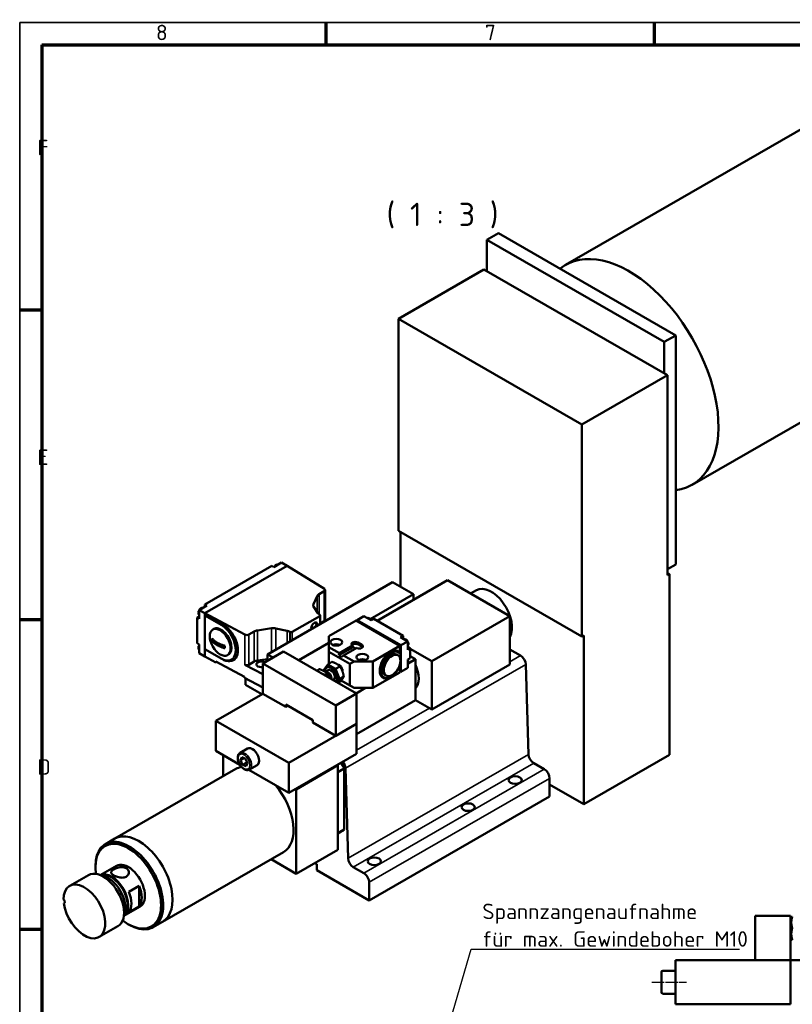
# Model space of a CAD drawing. Header units: millimetres. Extents: x 12 to 1472, y 12 to 1039.
# Tile 2 of 5: x 12 to 449, y 483 to 1039. Entities that reach past the tile are written whole.
import ezdxf

# ---------------------------------------------------------------- set-up
doc = ezdxf.new("R2010")
doc.units = ezdxf.units.MM
doc.header["$LTSCALE"] = 2.5
doc.linetypes.add('CHAIN', pattern=[0.3543, 0.2362, -0.0295, 0.0591, -0.0295])
doc.layers.get('0').update_dxf_attribs({"lineweight": 25})
for name, color, linetype, lineweight in [('Bemaßung (ISO)', 7, 'Continuous', 25), ('Mittellinie (ISO)', 7, 'Continuous', 25), ('Rahmen (ISO)', 7, 'Continuous', 70), ('Sichtbar (ISO)', 7, 'Continuous', 50), ('Sichtbar schmal (ISO)', 7, 'Continuous', 35), ('Symbol (ISO)', 7, 'Continuous', 25)]:
    doc.layers.add(name, color=color, linetype=linetype, lineweight=lineweight)
doc.styles.add('Bezeichnungstext (DIN)', font='isocpeur.ttf')
doc.styles.add('Notiztext (DIN)', font='isocpeur.ttf')
doc.dimstyles.new('Standard (DIN)', dxfattribs={"dimscale": 2.5, "dimtxt": 3.5, "dimasz": 2.5, "dimexe": 3.175, "dimexo": 0.8, "dimgap": 0.8, "dimtad": 1, "dimdec": 3, "dimrnd": 1e-08, "dimtxsty": 'Notiztext (DIN)', "dimcen": 0.09, "dimdle": 10, "dimclrd": 256, "dimclre": 256, "dimclrt": 256, "dimazin": 2, "dimtfac": 0.571429, "dimtdec": 3, "dimtmove": 0, "dimatfit": 3, "dimfxl": 1, "dimtolj": 1, "dimlwd": -1, "dimlwe": -1, "dimarcsym": 0})
doc.dimstyles.new('Standard - Methode 2a (DIN)$7', dxfattribs={"dimscale": 2.5, "dimtxt": 3.5, "dimasz": 2.5, "dimexe": 3.175, "dimexo": 0.8, "dimgap": 0.8, "dimtad": 1, "dimtih": 1, "dimtoh": 1, "dimrnd": 1e-08, "dimtxsty": 'Notiztext (DIN)', "dimcen": 0.09, "dimdle": 10, "dimclrd": 256, "dimclre": 256, "dimclrt": 256, "dimazin": 2, "dimtfac": 1, "dimtmove": 0, "dimatfit": 3, "dimfxl": 1, "dimtolj": 1, "dimlwd": -1, "dimlwe": -1, "dimarcsym": 0})

# ---------------------------------------------------------------- blocks, each defined once
blk = doc.blocks.new('Ränder Hagen+Goebel Rahmen')
at = {"layer": 'Rahmen (ISO)', "linetype": 'Continuous', "lineweight": 35}
for q in [(5, 5), (589, 415)]:
    blk.add_line((5, 415), q, dxfattribs=at)
at = {"layer": 'Rahmen (ISO)'}
for p, q in [((74.25, 410), (74.25, 415)), ((148.5, 410), (148.5, 415)), ((10, 410), (584, 410)), ((10, 410), (10, 10)), ((10, 350), (5, 350)), ((10, 280), (5, 280)), ((10, 210), (5, 210))]:
    blk.add_line(p, q, dxfattribs=at)
at = {"layer": 'Symbol (ISO)', "char_height": 3.5, "style": 'Notiztext (DIN)'}
for s, insert, attachment_point in [('8', (37.125, 411), 8), ('7', (111.375, 411), 8), ('F', (9, 385), 7), ('E', (9, 315), 7), ('D', (9, 245), 7)]:
    blk.add_mtext(s, dxfattribs=dict(at, insert=insert, attachment_point=attachment_point))
blk = doc.blocks.new('*D25')
at = {"layer": 'Bemaßung (ISO)'}
for p, q in [((1024.09, 559.27), (1024.09, 254.33)), ((222.09, 465.27), (222.09, 254.33)), ((228.34, 262.27), (1017.84, 262.27))]:
    blk.add_line(p, q, dxfattribs=at)
for points in [[(228.34, 263.31), (228.34, 261.23), (222.09, 262.27)], [(1017.84, 263.31), (1017.84, 261.23), (1024.09, 262.27)]]:
    blk.add_solid(points, dxfattribs=at)
at = {"layer": 'Defpoints', "color": 0}
for p in [(1024.09, 561.27), (222.09, 467.27), (1024.09, 262.27)]:
    blk.add_point(p, dxfattribs=at)
at = {"layer": 'Bemaßung (ISO)', "insert": (599.65, 273.03), "char_height": 8.75, "attachment_point": 1, "style": 'Notiztext (DIN)'}
blk.add_mtext('\\A1;ca. 802', dxfattribs=at)

msp = doc.modelspace()

# ---------------------------------------------------------------- linework, layer by layer
at = {"layer": 'Mittellinie (ISO)', "linetype": 'CHAIN', "ltscale": 8.756214}
msp.add_line((369.6359, 495.2701), (389.3359, 495.2701), dxfattribs=at)
at = {"layer": 'Sichtbar (ISO)'}
for p, q in [((477.0683, 990.4542), (320.9155, 900.5318)), ((283.0225, 918.419), (276.5407, 914.6864)), ((283.0225, 918.419), (383.196, 860.7329)), ((276.5407, 896.9729), (276.5407, 914.6864)), ((276.5407, 914.6864), (376.7142, 857.0003)), ((274.773, 897.9908), (226.454, 870.1658)), ((274.773, 897.9908), (378.482, 838.2688)), ((226.454, 870.1658), (226.454, 750.2589)), ((330.163, 810.4438), (226.454, 870.1658)), ((548.5962, 866.2439), (392.4435, 776.3215)), ((383.196, 860.7329), (376.7142, 857.0003)), ((376.7142, 857.0003), (376.7142, 839.2868)), ((383.196, 860.7329), (383.196, 731.288)), ((378.482, 838.2688), (330.163, 810.4438)), ((378.482, 838.2688), (378.482, 725.1748)), ((330.163, 810.4438), (330.163, 690.5368)), ((330.163, 690.5368), (226.454, 750.2589)), ((227.6325, 718.6762), (227.6325, 749.5802)), ((154.9184, 730.5296), (117.0881, 708.7447)), ((117.206, 703.7907), (163.6393, 730.5299)), ((156.0969, 729.851), (154.9184, 730.5296)), ((160.4574, 732.362), (156.0969, 729.851)), ((163.6391, 730.5298), (160.4574, 732.362)), ((163.6393, 730.5299), (184.6633, 717.5469)), ((163.6983, 730.4957), (163.6457, 730.526)), ((163.6983, 730.4957), (163.6964, 730.4946)), ((163.6983, 730.4935), (163.6983, 730.4957)), ((383.196, 731.288), (378.482, 728.5733)), ((379.6605, 725.8534), (378.482, 726.5321)), ((379.6605, 725.8534), (378.482, 725.1748)), ((379.6605, 623.6601), (379.6605, 725.8534)), ((152.5024, 680.5016), (223.2131, 721.2212)), ((254.149, 722.4168), (214.4176, 699.537)), ((234.9982, 714.4346), (223.2131, 721.2212)), ((254.149, 722.4168), (289.5044, 702.057)), ((180.5714, 713.4259), (178.4765, 708.9238)), ((184.6229, 716.2136), (181.6498, 714.5016)), ((185.111, 716.8923), (185.111, 699.8601)), ((210.6015, 700.3855), (234.9982, 714.4346)), ((234.9982, 711.3885), (234.9982, 714.4346)), ((267.2542, 714.87), (270.5805, 716.7854)), ((118.2667, 708.066), (113.9062, 705.555)), ((117.0881, 708.7447), (117.0881, 707.3873)), ((118.2667, 708.066), (117.0881, 708.7447)), ((178.5858, 707.4822), (180.898, 703.824)), ((113.9062, 701.9389), (112.7277, 701.2602)), ((113.9062, 700.5816), (112.7277, 701.2602)), ((112.7277, 701.2602), (112.7277, 686.8169)), ((113.7317, 703.6056), (113.5417, 703.7361)), ((113.5672, 704.0606), (113.7633, 704.1735)), ((113.5773, 704.3017), (113.767, 704.1709)), ((113.9062, 705.555), (113.9062, 700.5816)), ((117.1471, 703.6887), (113.9062, 705.555)), ((117.206, 703.7226), (117.1471, 703.6887)), ((117.1471, 703.6887), (117.1471, 679.2985)), ((117.206, 703.7226), (117.206, 703.7907)), ((139.7514, 691.6838), (117.206, 703.7907)), ((117.206, 702.4281), (117.206, 703.7226)), ((117.206, 683.352), (117.206, 702.4281)), ((117.206, 702.4281), (126.6584, 697.721)), ((126.3395, 697.1685), (117.206, 702.4281)), ((182.0978, 702.1365), (166.512, 693.1612)), ((181.8671, 702.948), (182.0978, 702.8151)), ((182.3419, 702.4758), (182.3419, 697.685)), ((203.1784, 699.9013), (207.0086, 702.1069)), ((211.0744, 699.7656), (207.0086, 702.1069)), ((289.5044, 702.057), (245.3102, 676.6072)), ((289.5044, 702.057), (289.5044, 674.8054)), ((182.3419, 697.8679), (184.6229, 699.1814)), ((185.111, 700.2381), (185.9141, 699.7422)), ((187.2685, 690.7394), (202.5891, 699.562)), ((202.5891, 699.562), (227.3379, 685.3101)), ((202.7072, 699.494), (203.2373, 699.7992)), ((227.9271, 685.6494), (203.1784, 699.9013)), ((203.1784, 699.9013), (203.1784, 699.7653)), ((227.8682, 685.6152), (203.2373, 699.7992)), ((211.0744, 699.7656), (212.5476, 700.6139)), ((229.1646, 691.0448), (212.5476, 700.6139)), ((122.1809, 694.852), (121.5916, 694.5127)), ((145.0396, 693.4192), (142.0666, 691.7071)), ((154.7256, 695.2465), (146.9075, 694.0402)), ((163.5816, 693.8521), (157.2291, 695.1836)), ((165.3335, 693.1612), (165.1027, 693.2941)), ((187.2685, 684.6315), (187.2685, 690.7394)), ((227.6914, 690.1965), (229.1646, 691.0448)), ((231.7573, 687.8551), (227.6914, 690.1965)), ((229.1646, 689.3481), (229.1646, 691.0448)), ((330.163, 690.5368), (331.3415, 691.2155)), ((331.3415, 691.2155), (331.3415, 595.835)), ((113.9062, 686.1382), (112.7277, 686.8169)), ((113.9062, 686.1382), (113.9062, 681.1648)), ((128.3728, 683.9459), (121.1242, 688.1201)), ((170.2189, 677.1307), (187.2685, 686.9489)), ((170.2189, 677.1307), (187.2685, 686.9489)), ((187.2685, 684.6315), (193.1611, 681.2382)), ((187.2685, 681.9116), (187.2685, 684.6315)), ((192.912, 680.0216), (200.8964, 684.6195)), ((193.1611, 681.2382), (200.5562, 685.4967)), ((200.8964, 684.6195), (200.5562, 685.4967)), ((202.3217, 683.7988), (200.8964, 684.6195)), ((203.5025, 687.1934), (205.8595, 685.8361)), ((205.8595, 684.8141), (203.5025, 686.1715)), ((227.3379, 685.3101), (212.0172, 676.4875)), ((227.3379, 685.3098), (227.8682, 685.6152)), ((227.3379, 681.298), (227.3379, 685.3101)), ((227.8682, 670.7631), (227.8682, 685.6152)), ((227.9271, 685.6494), (231.7573, 687.8551)), ((227.9271, 670.6611), (227.9271, 685.6494)), ((231.7573, 683.1542), (231.7573, 687.8551)), ((233.2304, 684.0025), (231.7573, 684.8508)), ((231.865, 686.3597), (232.0496, 686.4866)), ((232.0496, 685.9416), (231.865, 685.8147)), ((231.8653, 686.3574), (232.0209, 686.2678)), ((113.5549, 684.2589), (113.7449, 684.1283)), ((113.7449, 683.5833), (113.5549, 683.7139)), ((113.5836, 684.0401), (113.7412, 684.1309)), ((117.1471, 679.2985), (113.9062, 681.1648)), ((117.1471, 679.2985), (117.206, 679.3324)), ((117.206, 679.3324), (117.206, 683.352)), ((126.6584, 677.9073), (117.206, 683.352)), ((126.3395, 678.0924), (117.206, 683.352)), ((117.206, 679.2643), (117.206, 679.3324)), ((117.206, 679.2643), (123.3043, 675.9895)), ((130.4981, 680.4089), (129.9088, 680.0696)), ((161.6359, 682.0733), (149.8508, 675.2867)), ((152.5024, 676.8137), (152.5024, 680.5016)), ((152.5024, 680.5016), (155.7045, 678.6577)), ((161.6359, 682.0733), (202.8838, 658.3202)), ((199.0536, 675.125), (187.2685, 681.9116)), ((187.2685, 675.2873), (187.2685, 681.9116)), ((192.912, 680.0216), (193.1611, 681.2382)), ((194.5886, 679.0561), (192.912, 680.0216)), ((195.5181, 679.8808), (194.5886, 679.0561)), ((202.9132, 684.1394), (195.5181, 679.8808)), ((195.5181, 679.8808), (201.4106, 676.4875)), ((225.6561, 680.3695), (226.2453, 680.0302)), ((227.6325, 674.9192), (227.6325, 680.3733)), ((231.7573, 683.1542), (233.2304, 684.0025)), ((233.2304, 678.4159), (233.2304, 684.0025)), ((233.2304, 683.5635), (245.3102, 676.6072)), ((233.2304, 679.4836), (236.1767, 677.787)), ((295.5579, 679.8013), (289.5044, 683.2873)), ((123.3043, 676.4664), (139.4649, 667.7882)), ((123.3043, 675.9895), (123.3043, 676.4664)), ((123.7329, 676.2363), (123.3043, 675.9895)), ((149.8508, 669.2283), (139.7514, 674.6516)), ((142.0666, 674.6749), (145.0396, 676.387)), ((146.9075, 677.008), (152.5024, 677.8713)), ((149.8508, 658.2545), (149.8508, 675.2867)), ((149.8508, 675.2867), (191.0987, 651.5336)), ((186.5303, 674.8622), (184.3189, 671.7072)), ((186.3712, 673.2767), (186.0176, 673.073)), ((186.5303, 674.8622), (188.9577, 676.26)), ((190.953, 672.3153), (186.5303, 674.8622)), ((190.953, 672.3153), (193.3804, 673.7132)), ((201.4106, 676.4875), (199.0536, 675.125)), ((199.0536, 662.8618), (199.0536, 675.125)), ((212.0172, 676.4875), (201.4106, 676.4875)), ((212.0172, 661.4992), (212.0172, 676.4875)), ((227.3379, 670.3217), (227.3379, 674.0857)), ((231.7573, 677.5676), (233.2304, 678.4159)), ((231.7573, 672.8667), (231.7573, 677.5676)), ((231.865, 676.1404), (232.0496, 676.2673)), ((232.0496, 675.7222), (231.865, 675.5953)), ((231.8653, 676.1381), (232.0209, 676.0485)), ((236.1767, 677.787), (231.9919, 675.3771)), ((236.1767, 677.787), (236.1767, 665.8644)), ((245.3102, 676.6072), (245.3102, 649.3557)), ((289.5044, 674.8054), (245.3102, 649.3557)), ((300.0117, 623.9771), (298.5023, 674.8182)), ((139.4649, 667.7882), (139.4649, 667.3113)), ((181.8253, 672.1528), (180.6287, 671.4637)), ((184.3285, 671.6827), (183.8043, 671.3808)), ((183.8043, 671.3808), (184.3285, 671.6827)), ((184.3189, 671.7072), (184.6194, 670.9325)), ((186.2479, 669.6059), (185.0514, 668.9169)), ((185.6615, 670.7315), (185.12, 670.7287)), ((186.8653, 671.6011), (185.3525, 670.7299)), ((193.1643, 666.6135), (190.953, 672.3153)), ((193.1643, 666.6135), (195.5917, 668.0114)), ((227.3379, 670.3217), (212.0172, 661.4992)), ((219.0023, 668.8151), (219.5916, 668.4757)), ((222.3517, 667.8946), (222.0582, 667.7243)), ((227.3379, 670.4577), (227.8682, 670.7631)), ((227.8091, 670.7291), (227.9271, 670.6611)), ((227.9271, 670.6611), (231.7573, 672.8667)), ((139.4649, 667.3113), (149.8508, 661.7341)), ((140.1866, 663.2324), (140.1866, 666.9237)), ((149.3408, 657.9608), (140.1866, 663.2324)), ((189.9108, 666.3124), (189.4579, 666.0517)), ((191.8179, 664.6926), (193.1643, 666.6135)), ((192.4569, 664.3247), (193.3804, 664.8564)), ((194.1138, 665.7038), (194.5886, 665.4303)), ((194.1153, 665.7055), (199.0536, 662.8618)), ((194.5886, 665.4303), (195.5181, 664.8925)), ((201.4106, 661.4992), (195.5181, 664.8925)), ((199.0536, 662.8618), (201.4106, 661.4992)), ((236.1767, 665.8644), (236.1767, 654.6232)), ((123.3343, 642.9847), (149.8508, 658.2545)), ((162.8144, 650.7892), (149.8508, 658.2545)), ((202.8838, 658.3202), (191.0987, 651.5336)), ((212.0172, 661.4992), (201.4106, 661.4992)), ((207.8924, 661.4992), (202.628, 658.4676)), ((202.8838, 658.3202), (202.8838, 641.288)), ((178.135, 643.3293), (162.8144, 652.1518)), ((162.8144, 652.1518), (162.8144, 650.7892)), ((163.9975, 651.4705), (162.8144, 650.7892)), ((191.0987, 651.5336), (191.0987, 634.5014)), ((236.1767, 654.6232), (202.8838, 635.451)), ((245.3102, 649.3557), (236.1699, 654.6192)), ((123.3343, 642.9847), (123.3343, 625.9524)), ((164.5822, 619.2316), (123.3343, 642.9847)), ((164.5822, 619.2316), (202.8838, 641.288)), ((178.135, 641.9667), (178.135, 643.3293)), ((191.0987, 634.5014), (178.135, 641.9667)), ((202.8838, 641.288), (191.0987, 634.5014)), ((202.8838, 624.2558), (202.8838, 641.288)), ((123.3343, 625.9524), (136.9668, 618.102)), ((127.459, 611.6419), (127.459, 623.5771)), ((137.0125, 624.8428), (141.2551, 627.286)), ((164.5822, 602.1993), (202.8838, 624.2558)), ((331.3415, 595.835), (379.6605, 623.6601)), ((137.2243, 620.6995), (137.9788, 622.4579)), ((137.2243, 620.6995), (139.3258, 621.9097)), ((138.4897, 618.1189), (137.2243, 620.6995)), ((137.9788, 622.4579), (139.9986, 621.6358)), ((140.8467, 619.4762), (138.4897, 618.1189)), ((140.5095, 617.2968), (138.4897, 618.1189)), ((139.9986, 621.6358), (141.264, 619.0552)), ((141.264, 619.0552), (140.5095, 617.2968)), ((142.4187, 615.4548), (146.6613, 617.898)), ((164.5822, 602.1993), (164.5822, 619.2316)), ((192.2772, 617.8072), (168.7069, 604.234)), ((191.9814, 617.9775), (192.2772, 617.8072)), ((192.2772, 617.8072), (192.2772, 570.117)), ((308.9498, 615.5424), (302.9561, 618.9939)), ((134.5675, 615.7354), (66.2139, 576.3731)), ((141.9283, 615.2448), (164.5822, 602.1993)), ((195.8127, 615.9346), (192.2772, 613.8987)), ((195.8127, 615.9346), (195.8127, 581.4908)), ((196.5611, 616.1141), (198.0704, 565.2731)), ((311.8961, 600.22), (311.8961, 610.4393)), ((331.3415, 595.835), (311.8961, 607.0329)), ((168.4112, 604.4043), (168.7069, 604.234)), ((168.7069, 604.234), (168.7069, 556.5438)), ((311.8961, 600.22), (209.9548, 541.516)), ((195.8127, 581.4908), (192.2772, 579.4548)), ((194.1802, 580.3458), (192.2772, 579.2499)), ((66.2139, 576.3731), (60.9106, 573.3192)), ((161.5985, 568.7955), (93.2448, 529.4332)), ((192.2772, 570.117), (168.7069, 556.5438)), ((168.7069, 556.5438), (154.515, 564.7164)), ((180.4921, 561.8889), (179.2405, 562.6096)), ((55.2752, 560.1988), (55.2752, 560.8774)), ((58.0505, 555.8053), (67.183, 561.0643)), ((180.4921, 558.4824), (180.4921, 561.8889)), ((209.9548, 541.516), (180.4921, 558.4824)), ((201.0149, 560.2899), (207.0086, 556.8384)), ((51.3774, 555.809), (40.7708, 549.7011)), ((209.9548, 551.7353), (209.9548, 541.516)), ((74.1314, 546.3684), (80.024, 549.7617)), ((80.024, 549.7617), (80.024, 538.0602)), ((37.4319, 539.9598), (37.8386, 540.194)), ((71.3581, 532.6964), (80.4905, 537.9554)), ((80.024, 538.0602), (74.1314, 534.6669)), ((93.2448, 529.4332), (87.9415, 526.3792)), ((428.0859, 532.7701), (428.0859, 507.7701)), ((448.0859, 532.7701), (428.0859, 532.7701)), ((448.0859, 532.7701), (448.0859, 507.7701)), ((448.0859, 531.5701), (448.49, 532.2701)), ((448.49, 532.2701), (449.0706, 532.2701)), ((68.0119, 526.9229), (57.4052, 520.815)), ((73.765, 528.0908), (74.352, 527.7501)), ((448.0859, 519.9701), (448.49, 519.2701)), ((449.0706, 519.2701), (448.49, 519.2701)), ((383.0859, 507.7701), (448.0859, 507.7701)), ((383.0859, 482.7701), (383.0859, 507.7701)), ((448.0859, 507.7701), (428.0859, 507.7701)), ((455.0859, 507.7701), (448.0859, 507.7701)), ((448.0859, 482.7701), (448.0859, 507.7701)), ((375.0859, 489.5701), (375.0859, 500.9701)), ((375.8859, 501.7701), (383.0859, 501.7701)), ((375.8859, 488.7701), (383.0859, 488.7701)), ((383.0859, 482.7701), (448.0859, 482.7701))]:
    msp.add_line(p, q, dxfattribs=at)
at = {"layer": 'Sichtbar (ISO)', "flags": 128}
for points in [[(156.447, 730.0526), (156.6494, 730.3538), (156.8788, 730.6278), (157.1308, 730.8677), (157.4014, 731.0667), (157.6875, 731.2183), (157.8357, 731.274), (157.9867, 731.3144), (158.14, 731.3382), (158.2949, 731.3436), (158.4494, 731.329), (158.6008, 731.2929)], [(113.4847, 704.4803), (113.5404, 704.718), (113.6167, 704.9551), (113.7122, 705.1893), (113.8256, 705.4178), (113.9555, 705.6382), (114.1002, 705.8477), (114.2584, 706.0439), (114.4284, 706.2242), (114.6087, 706.3865), (114.798, 706.5284), (114.9952, 706.6476), (115.1995, 706.7417), (115.41, 706.8075), (115.6252, 706.8411), (115.8429, 706.8378), (116.0565, 706.7933)], [(113.5417, 703.7361), (113.5255, 703.748), (113.5105, 703.7605), (113.497, 703.7735), (113.4851, 703.7867), (113.4751, 703.7998), (113.4664, 703.8133), (113.4589, 703.8276), (113.4528, 703.8424), (113.4484, 703.8574), (113.4456, 703.8723), (113.4445, 703.8868), (113.4449, 703.901), (113.4469, 703.9158), (113.4505, 703.9308), (113.4558, 703.9457), (113.4626, 703.9603), (113.4708, 703.9742), (113.4801, 703.9874), (113.491, 704.0005), (113.5037, 704.0137), (113.518, 704.0265), (113.5336, 704.0387), (113.5502, 704.0502), (113.5672, 704.0606)], [(113.9062, 702.9085), (113.8032, 703.0008), (113.7132, 703.1052), (113.5739, 703.3413), (113.4862, 703.6025), (113.4448, 703.8804)], [(113.4847, 704.4803), (113.4834, 704.4723), (113.4826, 704.4645), (113.4822, 704.4568), (113.4822, 704.4492), (113.4827, 704.4414), (113.4837, 704.4335), (113.4851, 704.4254), (113.487, 704.4174), (113.4893, 704.4093), (113.4922, 704.4013), (113.4956, 704.3933), (113.4994, 704.3855), (113.5035, 704.3779), (113.508, 704.3705), (113.5128, 704.3634), (113.518, 704.3564), (113.5238, 704.3493), (113.5301, 704.3422), (113.5369, 704.3351), (113.5442, 704.3281), (113.5519, 704.3212), (113.56, 704.3145), (113.5685, 704.308), (113.5773, 704.3017)], [(208.9241, 701.0039), (209.0754, 701.04), (209.2297, 701.0546), (209.3842, 701.0492), (209.5374, 701.0255), (209.8363, 700.9297), (210.1221, 700.7786), (210.3925, 700.5799), (210.6443, 700.3407), (210.8737, 700.0672), (211.0761, 699.7665)], [(113.4597, 684.4301), (113.4589, 684.4225), (113.4585, 684.4151), (113.4586, 684.4078), (113.459, 684.4004), (113.4599, 684.3928), (113.4612, 684.385), (113.4629, 684.3773), (113.4651, 684.3695), (113.4678, 684.3618), (113.4709, 684.3541), (113.4744, 684.3465), (113.4783, 684.3391), (113.4825, 684.3319), (113.487, 684.3249), (113.4918, 684.3182), (113.4971, 684.3114), (113.5028, 684.3046), (113.509, 684.2977), (113.5157, 684.2909), (113.5228, 684.2842), (113.5304, 684.2776), (113.5383, 684.2712), (113.5465, 684.2649), (113.5549, 684.2589)], [(113.4596, 684.4301), (113.5192, 684.7439), (113.6155, 685.0581), (113.7456, 685.3672), (113.9062, 685.6651)], [(121.1242, 689.4827), (121.3275, 689.2597), (121.5424, 689.0384), (121.7685, 688.8195), (122.0052, 688.6039), (122.2518, 688.392), (122.5075, 688.1847), (122.7713, 687.9823), (123.0422, 687.7856), (123.3192, 687.595), (123.6011, 687.411), (123.8863, 687.2341), (124.1736, 687.0645), (124.468, 686.8991), (124.7753, 686.7348), (125.0948, 686.5725), (125.4257, 686.413), (125.7673, 686.257), (126.1187, 686.1051), (126.4789, 685.9578), (126.8467, 685.8158), (127.2212, 685.6795), (127.6013, 685.5493), (127.9856, 685.4255), (128.3728, 685.3085)], [(128.3728, 683.9459), (127.9856, 684.063), (127.6013, 684.1868), (127.2212, 684.317), (126.8467, 684.4532), (126.4789, 684.5953), (126.1187, 684.7425), (125.7673, 684.8944), (125.4257, 685.0504), (125.0948, 685.21), (124.7753, 685.3722), (124.468, 685.5365), (124.1736, 685.7019), (123.8863, 685.8715), (123.6011, 686.0485), (123.3192, 686.2324), (123.0422, 686.423), (122.7713, 686.6197), (122.5075, 686.8221), (122.2518, 687.0295), (122.0052, 687.2413), (121.7685, 687.457), (121.5424, 687.6758), (121.3275, 687.8971), (121.1242, 688.1201)], [(229.548, 689.1273), (229.6995, 689.1635), (229.854, 689.1781), (230.0087, 689.1726), (230.1621, 689.1488), (230.4613, 689.0528), (230.7474, 688.9012), (231.018, 688.7021), (231.27, 688.4623), (231.4994, 688.1883), (231.7018, 687.887)], [(231.7573, 687.7912), (231.8959, 687.5154), (232.0082, 687.2316), (232.092, 686.9443), (232.1449, 686.6578)], [(232.1446, 686.0744), (232.0968, 685.8552), (232.018, 685.6481), (231.9052, 685.4579), (231.7573, 685.2924)], [(232.0209, 686.2678), (232.0381, 686.2573), (232.0548, 686.2458), (232.0706, 686.2336), (232.085, 686.2207), (232.0979, 686.2075), (232.109, 686.1943), (232.1185, 686.1811), (232.1269, 686.1671), (232.1339, 686.1525), (232.1395, 686.1375), (232.1433, 686.1224), (232.1455, 686.1076), (232.1461, 686.0933), (232.1451, 686.0787), (232.1425, 686.0637), (232.1383, 686.0486), (232.1323, 686.0337), (232.1249, 686.0193), (232.1162, 686.0057), (232.1062, 685.9925), (232.0944, 685.9792), (232.0809, 685.9661), (232.0658, 685.9535), (232.0496, 685.9416)], [(232.0496, 686.4866), (232.0581, 686.4926), (232.0663, 686.4989), (232.0742, 686.5053), (232.0817, 686.5119), (232.0888, 686.5186), (232.0955, 686.5254), (232.1017, 686.5323), (232.1075, 686.5391), (232.1127, 686.5459), (232.1175, 686.5526), (232.122, 686.5596), (232.1263, 686.5668), (232.1301, 686.5742), (232.1337, 686.5818), (232.1368, 686.5895), (232.1394, 686.5972), (232.1416, 686.605), (232.1434, 686.6127), (232.1447, 686.6205), (232.1455, 686.6281), (232.146, 686.6355), (232.146, 686.6428), (232.1457, 686.6502), (232.1449, 686.6578)], [(113.5549, 683.7139), (113.5387, 683.7258), (113.5237, 683.7384), (113.5101, 683.7515), (113.4983, 683.7648), (113.4883, 683.778), (113.4797, 683.7916), (113.4722, 683.806), (113.4663, 683.8209), (113.462, 683.836), (113.4594, 683.851), (113.4585, 683.8656), (113.4591, 683.8799), (113.4612, 683.8947), (113.4651, 683.9098), (113.4706, 683.9248), (113.4777, 683.9394), (113.486, 683.9534), (113.4955, 683.9666), (113.5067, 683.9798), (113.5195, 683.993), (113.534, 684.0059), (113.5497, 684.0181), (113.5664, 684.0296), (113.5836, 684.0401)], [(113.9062, 683.0149), (113.7343, 683.1846), (113.6035, 683.3861), (113.5133, 683.6091), (113.46, 683.8467)], [(227.6325, 680.3733), (227.6216, 680.4103), (227.6107, 680.4475), (227.5996, 680.4847), (227.5883, 680.5221), (227.577, 680.5596), (227.5655, 680.5973), (227.5539, 680.635), (227.5422, 680.6729), (227.5304, 680.7109), (227.5184, 680.7491), (227.5064, 680.7874), (227.4942, 680.8258), (227.4818, 680.8644), (227.4694, 680.9031), (227.4568, 680.942), (227.4441, 680.9809), (227.4313, 681.0201), (227.4183, 681.0593), (227.4052, 681.0987), (227.392, 681.1383), (227.3787, 681.178), (227.3652, 681.2179), (227.3516, 681.2579), (227.3379, 681.298)], [(191.5111, 675.1836), (191.4219, 675.2343), (191.3317, 675.2842), (191.2405, 675.3334), (191.1481, 675.3818), (191.0546, 675.4296), (190.9599, 675.4768), (190.8639, 675.5233), (190.7665, 675.5694), (190.6677, 675.6149), (190.5674, 675.6599), (190.4655, 675.7045), (190.362, 675.7487), (190.2567, 675.7926), (190.1496, 675.8361), (190.0405, 675.8793), (189.9295, 675.9222), (189.8164, 675.9649), (189.7011, 676.0074), (189.5836, 676.0498), (189.4636, 676.092), (189.3412, 676.1341), (189.2161, 676.1761), (189.0883, 676.2181), (188.9577, 676.26)], [(193.3804, 673.7132), (193.3075, 673.7884), (193.2346, 673.862), (193.1616, 673.934), (193.0885, 674.0045), (193.0152, 674.0736), (192.9417, 674.1413), (192.8679, 674.2077), (192.7937, 674.2728), (192.7192, 674.3368), (192.6441, 674.3995), (192.5686, 674.4612), (192.4924, 674.5219), (192.4157, 674.5815), (192.3382, 674.6402), (192.26, 674.6979), (192.181, 674.7548), (192.1011, 674.8109), (192.0202, 674.8662), (191.9383, 674.9207), (191.8553, 674.9746), (191.7712, 675.0277), (191.6858, 675.0803), (191.5992, 675.1322), (191.5111, 675.1836)], [(194.8282, 671.0593), (194.7832, 671.1732), (194.7373, 671.2862), (194.6902, 671.3984), (194.642, 671.5097), (194.5926, 671.6205), (194.542, 671.7306), (194.4902, 671.8403), (194.4372, 671.9495), (194.3828, 672.0585), (194.3271, 672.1672), (194.2701, 672.2758), (194.2116, 672.3843), (194.1517, 672.4928), (194.0902, 672.6015), (194.0272, 672.7103), (193.9626, 672.8195), (193.8963, 672.929), (193.8283, 673.0389), (193.7585, 673.1494), (193.6868, 673.2605), (193.6133, 673.3724), (193.5377, 673.4851), (193.4601, 673.5986), (193.3804, 673.7132)], [(232.1446, 675.8551), (232.0968, 675.6359), (232.018, 675.4287), (231.9052, 675.2386), (231.7573, 675.073)], [(231.7591, 677.5686), (231.897, 677.2936), (232.0088, 677.0106), (232.0922, 676.7241), (232.1449, 676.4385)], [(232.0209, 676.0485), (232.0381, 676.038), (232.0548, 676.0265), (232.0706, 676.0142), (232.085, 676.0013), (232.0979, 675.9881), (232.109, 675.9749), (232.1185, 675.9617), (232.1269, 675.9478), (232.1339, 675.9332), (232.1395, 675.9182), (232.1433, 675.9031), (232.1455, 675.8882), (232.1461, 675.8739), (232.1451, 675.8594), (232.1425, 675.8444), (232.1383, 675.8293), (232.1323, 675.8144), (232.1249, 675.8), (232.1162, 675.7863), (232.1062, 675.7732), (232.0944, 675.7599), (232.0809, 675.7468), (232.0658, 675.7341), (232.0496, 675.7222)], [(232.0496, 676.2673), (232.0581, 676.2733), (232.0663, 676.2795), (232.0742, 676.286), (232.0817, 676.2926), (232.0888, 676.2993), (232.0955, 676.3061), (232.1017, 676.3129), (232.1075, 676.3198), (232.1127, 676.3265), (232.1175, 676.3333), (232.122, 676.3403), (232.1263, 676.3475), (232.1301, 676.3549), (232.1337, 676.3624), (232.1368, 676.3701), (232.1394, 676.3779), (232.1416, 676.3856), (232.1434, 676.3934), (232.1447, 676.4011), (232.1455, 676.4087), (232.146, 676.4162), (232.146, 676.4235), (232.1457, 676.4309), (232.1449, 676.4384)], [(180.436, 671.2471), (180.4437, 671.2558), (180.4515, 671.2646), (180.4593, 671.2735), (180.4671, 671.2823), (180.475, 671.2912), (180.4828, 671.3001), (180.4907, 671.309), (180.4986, 671.3179), (180.5066, 671.3268), (180.5145, 671.3358), (180.5225, 671.3448), (180.5306, 671.3538), (180.5386, 671.3628), (180.5467, 671.3719), (180.5548, 671.381), (180.5629, 671.3901), (180.571, 671.3992), (180.5792, 671.4084), (180.5874, 671.4175), (180.5956, 671.4267), (180.6038, 671.4359), (180.6121, 671.4452), (180.6204, 671.4544), (180.6287, 671.4637)], [(180.6287, 671.4637), (180.6723, 671.4185), (180.7158, 671.374), (180.7593, 671.3301), (180.8027, 671.2869), (180.846, 671.2443), (180.8893, 671.2024), (180.9326, 671.161), (180.9759, 671.1201), (181.0191, 671.0799), (181.0624, 671.0401), (181.1057, 671.0009), (181.1491, 670.9623), (181.1924, 670.9241), (181.2359, 670.8864), (181.2794, 670.8491), (181.3229, 670.8124), (181.3666, 670.776), (181.4104, 670.7401), (181.4542, 670.7047), (181.4982, 670.6696), (181.5423, 670.6349), (181.5866, 670.6007), (181.631, 670.5668), (181.6755, 670.5333)], [(186.2479, 669.6059), (186.0971, 669.7597), (185.9469, 669.906), (185.7968, 670.0453), (185.6464, 670.1784), (185.4953, 670.3058), (185.3429, 670.428), (185.1889, 670.5455), (185.0328, 670.6587), (184.8742, 670.768), (184.7126, 670.8738), (184.5476, 670.9765), (184.3787, 671.0763), (184.2054, 671.1736), (184.0271, 671.2686), (183.8433, 671.3617), (183.6534, 671.453), (183.4568, 671.5429), (183.2528, 671.6316), (183.0406, 671.7193), (182.8194, 671.8063), (182.5883, 671.8929), (182.3464, 671.9794), (182.0924, 672.0659), (181.8253, 672.1528)], [(183.4357, 669.5197), (183.4939, 669.494), (183.5527, 669.4684), (183.6122, 669.443), (183.6724, 669.4176), (183.7333, 669.3922), (183.7949, 669.367), (183.8572, 669.3418), (183.9203, 669.3166), (183.9842, 669.2915), (184.0488, 669.2665), (184.1143, 669.2415), (184.1806, 669.2165), (184.2478, 669.1915), (184.3159, 669.1666), (184.3849, 669.1417), (184.4548, 669.1168), (184.5257, 669.0918), (184.5976, 669.0669), (184.6705, 669.042), (184.7444, 669.017), (184.8195, 668.992), (184.8956, 668.967), (184.9729, 668.942), (185.0514, 668.9169)], [(185.0514, 668.9169), (185.0536, 668.9015), (185.0559, 668.8862), (185.0581, 668.8709), (185.0604, 668.8556), (185.0627, 668.8404), (185.0649, 668.8252), (185.0672, 668.81), (185.0695, 668.7949), (185.0718, 668.7798), (185.0741, 668.7647), (185.0764, 668.7497), (185.0787, 668.7347), (185.081, 668.7197), (185.0833, 668.7048), (185.0857, 668.6899), (185.088, 668.675), (185.0904, 668.6602), (185.0927, 668.6454), (185.0951, 668.6306), (185.0974, 668.6159), (185.0998, 668.6012), (185.1022, 668.5865), (185.1046, 668.5718), (185.107, 668.5572)], [(187.637, 667.1003), (187.5947, 667.2034), (187.5513, 667.3061), (187.5069, 667.4085), (187.4613, 667.5106), (187.4146, 667.6125), (187.3667, 667.7142), (187.3176, 667.816), (187.2672, 667.9177), (187.2156, 668.0195), (187.1625, 668.1214), (187.1081, 668.2236), (187.0523, 668.326), (186.9949, 668.4288), (186.936, 668.5321), (186.8755, 668.6358), (186.8133, 668.7402), (186.7495, 668.8452), (186.6838, 668.9509), (186.6162, 669.0575), (186.5468, 669.165), (186.4753, 669.2734), (186.4017, 669.383), (186.326, 669.4938), (186.2479, 669.6059)], [(195.5917, 668.0114), (195.5697, 668.1592), (195.547, 668.3044), (195.5235, 668.447), (195.4993, 668.5873), (195.4743, 668.7253), (195.4486, 668.8611), (195.422, 668.995), (195.3947, 669.1269), (195.3665, 669.257), (195.3375, 669.3854), (195.3076, 669.5123), (195.2768, 669.6376), (195.2452, 669.7616), (195.2125, 669.8842), (195.179, 670.0057), (195.1444, 670.126), (195.1088, 670.2453), (195.0721, 670.3637), (195.0344, 670.4812), (194.9955, 670.598), (194.9555, 670.7141), (194.9143, 670.8296), (194.8719, 670.9447), (194.8282, 671.0593)], [(194.8282, 666.6309), (194.8719, 666.6938), (194.9143, 666.7559), (194.9555, 666.8172), (194.9955, 666.8777), (195.0344, 666.9376), (195.0721, 666.9969), (195.1088, 667.0557), (195.1444, 667.1139), (195.179, 667.1716), (195.2125, 667.2289), (195.2452, 667.2859), (195.2768, 667.3425), (195.3076, 667.3988), (195.3375, 667.4548), (195.3665, 667.5107), (195.3947, 667.5664), (195.422, 667.622), (195.4486, 667.6775), (195.4743, 667.733), (195.4993, 667.7884), (195.5235, 667.844), (195.547, 667.8996), (195.5697, 667.9554), (195.5917, 668.0114)], [(193.3804, 664.8564), (193.4601, 664.9456), (193.5377, 665.033), (193.6133, 665.1187), (193.6868, 665.2026), (193.7585, 665.285), (193.8283, 665.3658), (193.8963, 665.4452), (193.9626, 665.5232), (194.0272, 665.5999), (194.0902, 665.6753), (194.1517, 665.7496), (194.2116, 665.8227), (194.2701, 665.8947), (194.3271, 665.9657), (194.3828, 666.0358), (194.4372, 666.1049), (194.4902, 666.1731), (194.542, 666.2406), (194.5926, 666.3073), (194.642, 666.3732), (194.6902, 666.4385), (194.7373, 666.5032), (194.7832, 666.5673), (194.8282, 666.6309)], [(142.4187, 615.4548), (142.0723, 615.2931), (141.7029, 615.19), (141.3194, 615.1459), (140.9291, 615.1581), (140.5365, 615.2226), (140.1452, 615.3354), (139.7576, 615.4928), (139.3754, 615.692), (139.0005, 615.93), (138.6349, 616.2041), (138.2806, 616.5116), (137.9399, 616.8495), (137.615, 617.2152), (137.3082, 617.6053), (137.0219, 618.0167), (136.7583, 618.4458), (136.5194, 618.8893), (136.3074, 619.3434), (136.1238, 619.8045), (135.9707, 620.269), (135.8494, 620.7334), (135.7613, 621.1941), (135.7078, 621.648), (135.6901, 622.0916), (135.7097, 622.5222), (135.768, 622.9365), (135.867, 623.3317), (136.0083, 623.7037), (136.1935, 624.0472), (136.424, 624.3567), (136.6986, 624.6245), (137.0125, 624.8428)], [(139.8672, 621.6893), (139.9281, 621.6041), (139.9863, 621.5197), (140.042, 621.436), (140.0954, 621.3526), (140.1467, 621.2695), (140.196, 621.1864), (140.2433, 621.1032), (140.2889, 621.0196), (140.3328, 620.9356), (140.3752, 620.8508), (140.416, 620.7652), (140.4555, 620.6786), (140.4937, 620.5907), (140.5307, 620.5013), (140.5665, 620.4103), (140.6012, 620.3174), (140.6349, 620.2225), (140.6676, 620.1251), (140.6994, 620.0252), (140.7304, 619.9224), (140.7606, 619.8165), (140.79, 619.707), (140.8187, 619.5937), (140.8467, 619.4762)], [(140.8467, 619.4762), (140.8569, 619.4743), (140.8671, 619.4724), (140.8772, 619.4705), (140.8873, 619.4686), (140.8973, 619.4667), (140.9073, 619.4648), (140.9172, 619.4629), (140.9271, 619.461), (140.937, 619.4591), (140.9468, 619.4572), (140.9566, 619.4553), (140.9663, 619.4534), (140.976, 619.4514), (140.9857, 619.4495), (140.9953, 619.4476), (141.0049, 619.4457), (141.0144, 619.4437), (141.0239, 619.4418), (141.0334, 619.4399), (141.0428, 619.4379), (141.0522, 619.436), (141.0616, 619.434), (141.0709, 619.4321), (141.0802, 619.4301)], [(65.5872, 555.6599), (65.1622, 555.9262), (64.7946, 556.2037), (64.4995, 556.4854), (64.289, 556.7657), (64.1639, 557.0406), (64.1227, 557.3063), (64.1643, 557.5708), (64.2895, 557.8428), (64.5001, 558.1191), (64.795, 558.3968), (65.1623, 558.6712), (65.5872, 558.9364), (66.0724, 559.1954), (66.6208, 559.4482), (67.2172, 559.6838), (67.846, 559.8909), (68.4876, 560.0604), (69.1213, 560.1847), (69.7552, 560.2604), (70.3973, 560.2833), (71.0269, 560.2443), (71.624, 560.1365), (72.1728, 559.9634), (72.6583, 559.7318)], [(72.6583, 559.7318), (73.0833, 559.4391), (73.4509, 559.0845), (73.746, 558.6785), (73.9565, 558.2337), (74.0815, 557.7691), (74.1227, 557.3046), (74.0812, 556.8392), (73.956, 556.3724), (73.7454, 555.9244), (73.4505, 555.5152), (73.0832, 555.1582), (72.6583, 554.8644), (72.173, 554.634), (71.6247, 554.4638), (71.0283, 554.3597), (70.3995, 554.3243), (69.7579, 554.3496), (69.1242, 554.4261), (68.4903, 554.5493), (67.8481, 554.7161), (67.2186, 554.9196), (66.6214, 555.1517), (66.0726, 555.4019), (65.5872, 555.6599)], [(449.0706, 532.2701), (448.9719, 531.9629), (448.8839, 531.6659), (448.8059, 531.3778), (448.7374, 531.0975), (448.678, 530.8239), (448.6272, 530.556), (448.5847, 530.2929), (448.5504, 530.0337), (448.5238, 529.7776), (448.505, 529.5239), (448.4937, 529.2716), (448.49, 529.0201), (448.4937, 528.7686), (448.505, 528.5163), (448.5238, 528.2625), (448.5504, 528.0064), (448.5847, 527.7473), (448.6272, 527.4842), (448.678, 527.2163), (448.7374, 526.9427), (448.8059, 526.6624), (448.8839, 526.3743), (448.9719, 526.0773), (449.0706, 525.7701)], [(449.0706, 525.7701), (448.9719, 525.4629), (448.8839, 525.1659), (448.8059, 524.8778), (448.7374, 524.5975), (448.678, 524.3239), (448.6272, 524.056), (448.5847, 523.7929), (448.5504, 523.5337), (448.5238, 523.2776), (448.505, 523.0239), (448.4937, 522.7716), (448.49, 522.5201), (448.4937, 522.2686), (448.505, 522.0163), (448.5238, 521.7625), (448.5504, 521.5064), (448.5847, 521.2473), (448.6272, 520.9842), (448.678, 520.7163), (448.7374, 520.4427), (448.8059, 520.1624), (448.8839, 519.8743), (448.9719, 519.5773), (449.0706, 519.2701)]]:
    msp.add_lwpolyline(points, dxfattribs=at)
at = {"layer": 'Sichtbar (ISO)'}
for centre, start, end in [((375.8859, 500.9701), 90, 180), ((375.8859, 489.5701), 180, 270)]:
    msp.add_arc(centre, 0.8, start, end, dxfattribs=at)
for centre, major_axis, ratio, start_param, end_param in [((356.6795, 838.4267), (35.764, -62.1051), 0.57809312, 6.05038793, 9.51587911), ((278.8977, 702.3424), (8.3172, -14.4431), 0.57809312, 0.33630506, 3.14159265), ((184.5961, 712.8049), (-4.1667, 0), 0.5758617, 5.49778714, 6.02138592), ((183.4443, 716.8923), (1.6667, 0), 0.5758617, 5.49778714, 7.03367689), ((182.5012, 708.3028), (-4.1667, 0), 0.5758617, 6.02138592, 6.63225116), ((115.3263, 704.6601), (-1.1284, -1.9595), 0.57809312, 5.27288463, 5.56962898), ((184.8133, 704.6446), (-4.1667, 0), 0.5758617, 0.34906585, 0.78539816), ((181.5085, 702.4758), (0.8333, 0), 0.5758617, 5.49778714, 7.06858347), ((126.3395, 687.6305), (-4.1586, 7.2215), 0.57809312, 3.14159265, 6.28318531), ((126.3395, 687.6305), (5.822, -10.1101), 0.57809312, 5.49972085, 8.64131351), ((126.9685, 687.6476), (-6.3866, 10.3158), 0.59789164, 4.43049648, 5.51528681), ((179.0189, 696.2757), (1.2268, 2.1304), 0.57809312, 5.24223807, 8.89106145), ((178.4297, 696.6151), (1.2268, 2.1304), 0.57809312, 4.86655232, 6.04160736), ((183.4443, 699.8601), (1.6667, 0), 0.5758617, 5.49778714, 6.28318531), ((140.8881, 692.3858), (-1.6667, 0), 0.5758617, 0.82030475, 2.35619449), ((147.9859, 691.7225), (-4.1667, 0), 0.5758617, 4.97418837, 5.49778714), ((155.804, 692.9289), (-4.1667, 0), 0.5758617, 4.36332313, 4.97418837), ((162.1565, 691.5974), (-4.1667, 0), 0.5758617, 3.92699082, 4.36332313), ((165.9227, 693.5005), (-0.8333, 0), 0.5758617, 0.78539816, 2.35619449), ((124.7485, 686.7143), (-2.5914, 4.5), 0.57809312, 0.62615786, 0.94850588), ((124.7485, 686.7143), (2.5914, -4.5), 0.57809312, 0.62615786, 0.94850588), ((126.9287, 687.9698), (6.2379, -10.8323), 0.57809312, 0.28352318, 1.29114056), ((126.6584, 687.8141), (6.5759, -10.6351), 0.59790412, 0.26480539, 1.27242277), ((191.3933, 684.2803), (3.3333, 0), 0.5758617, 0.92492829, 2.21666436), ((202.0293, 686.3451), (-2.0833, 0), 0.5758617, 3.92699082, 7.06858347), ((202.0293, 685.3231), (-2.0833, 0), 0.5758617, 3.92699082, 5.84322002), ((204.3864, 684.9877), (2.0833, 0), 0.5758617, 3.92699082, 7.06858347), ((204.3864, 683.9658), (-2.0833, 0), 0.5758617, 3.58155794, 3.92699082), ((230.2842, 686.9976), (-1.128, 1.9588), 0.57809312, 3.78091995, 4.0769291), ((115.3263, 684.7665), (-1.1284, -1.9595), 0.57809312, 5.34789693, 5.64380994), ((222.0346, 674.762), (-4.3042, -7.4743), 0.57809312, 2.87073592, 7.07051718), ((222.3292, 674.5923), (-4.0962, -7.1132), 0.57809312, 2.77274594, 8.21896093), ((222.3292, 674.5923), (-3.3269, -5.7772), 0.57809312, 3.14159265, 6.28318531), ((227.6325, 672.8207), (7.2776, -12.6377), 0.57809312, 1.76506607, 1.78429275), ((295.5579, 676.3949), (-2.0793, 3.6108), 0.57809312, 3.96383111, 5.49972085), ((126.9685, 687.6476), (-6.3866, 10.3158), 0.59789164, 2.30383841, 3.38862875), ((140.8881, 675.3535), (1.6667, 0), 0.5758617, 3.9618974, 5.49778714), ((147.9859, 674.6903), (4.1667, 0), 0.5758617, 1.83259571, 2.35619449), ((148.9669, 674.848), (-2.75, 0), 0.5758617, 3.89560935, 8.18120205), ((188.388, 668.9568), (2.3704, -4.1163), 0.57809312, 0.15697755, 3.97107924), ((188.7416, 669.1604), (2.3704, -4.1163), 0.57809312, 0.01987765, 3.14159265), ((193.1611, 672.3867), (-1.2476, 2.1665), 0.57809312, 3.69448632, 6.00761748), ((206.1247, 675.797), (3.3333, 0), 0.5758617, 0.92492829, 2.21666436), ((230.2842, 676.7782), (-1.128, 1.9588), 0.57809312, 3.78091995, 4.0769291), ((227.6325, 672.8207), (7.2776, -12.6377), 0.57809312, 0.19308684, 1.3815769), ((186.1783, 667.6843), (-1.6634, 2.8886), 0.57809312, 4.02300534, 6.04850292), ((186.6302, 667.9445), (-1.5228, 2.6443), 0.57809312, 3.82271326, 5.96534789), ((188.388, 668.9568), (1.5228, -2.6443), 0.57809312, 0, 3.14159265), ((143.9582, 622.592), (-2.7031, 4.694), 0.57809312, 3.14159265, 6.28318531), ((302.9561, 622.4004), (-2.0793, 3.6108), 0.57809312, 0.82223846, 2.3581282), ((177.5458, 609.2319), (16.6344, -28.8861), 0.57809312, 1.4714131, 1.58204531), ((193.6166, 617.6909), (2.0793, -3.6108), 0.57809312, 0.82223846, 1.82912939), ((148.083, 592.2654), (-13.5155, 23.47), 0.57809312, 6.05984247, 6.28318531), ((308.9498, 612.136), (-2.0793, 3.6108), 0.57809312, 3.92892453, 5.49972085), ((148.083, 592.2654), (13.5155, -23.47), 0.57809312, 0, 1.85848685), ((79.7293, 552.9032), (-13.5155, 23.47), 0.57809312, 3.14159265, 6.28318531), ((79.7293, 552.9032), (-13.5155, 23.47), 0.57809312, 3.14159265, 6.28318531), ((177.5458, 609.2319), (16.6344, -28.8861), 0.57809312, 0, 0.10325064), ((73.8368, 549.5099), (-13.0996, 22.7478), 0.57809312, 2.18848738, 7.23629058), ((74.426, 549.8492), (13.5155, -23.47), 0.57809312, 5.49585344, 10.21210983), ((73.8368, 549.5099), (-6.6538, 11.5544), 0.57809312, 3.14159265, 6.28318531), ((201.0149, 563.6963), (2.0793, -3.6108), 0.57809312, 3.96383111, 5.49972085), ((59.6946, 541.366), (-8.3172, 14.4431), 0.57809312, 3.14159265, 6.28318531), ((64.4087, 544.0806), (-6.6538, 11.5544), 0.57809312, 3.18725277, 6.23752519), ((64.4087, 544.0806), (-6.3419, 11.0128), 0.57809312, 3.25779563, 6.16698233), ((207.0086, 553.4319), (2.0793, -3.6108), 0.57809312, 0.78733187, 2.3581282), ((49.088, 535.258), (-8.3172, 14.4431), 0.57809312, 0.9354237, 7.07889454), ((62.6409, 543.0626), (6.6538, -11.5544), 0.57809312, 0.43023094, 2.71136172), ((66.1765, 545.0986), (6.6538, -11.5544), 0.57809312, 0.22076754, 1.3538962), ((72.069, 548.4919), (6.6538, -11.5544), 0.57809312, 0.22076754, 1.3538962), ((37.0453, 541.1015), (0.6238, -1.0832), 0.57809312, 5.95250534, 8.34499822)]:
    msp.add_ellipse(centre, major_axis=major_axis, ratio=ratio, start_param=start_param, end_param=end_param, dxfattribs=at)
for centre, major_axis, ratio in [((125.7502, 687.2911), (-4.1586, 7.2215), 0.57809312), ((191.3933, 687.3461), (3.3333, 0), 0.5758617), ((206.1247, 678.8628), (3.3333, 0), 0.5758617), ((222.9185, 674.253), (-3.3269, -5.7772), 0.57809312), ((292.4506, 609.4345), (-3.75, 0), 0.5758617), ((265.9341, 594.1647), (-3.75, 0), 0.5758617), ((212.9011, 563.625), (-3.75, 0), 0.5758617)]:
    msp.add_ellipse(centre, major_axis=major_axis, ratio=ratio, dxfattribs=at)
at = {"layer": 'Sichtbar schmal (ISO)'}
for p, q in [((180.5714, 704.3407), (180.5714, 713.4259)), ((181.6498, 703.0831), (181.6498, 714.5016)), ((184.6229, 699.1814), (184.6229, 716.2136)), ((178.4765, 707.6818), (178.4765, 708.9238)), ((182.0978, 697.5445), (182.0978, 702.1365)), ((126.6584, 697.721), (126.3395, 697.1685)), ((139.7514, 674.6516), (139.7514, 691.6838)), ((142.0666, 674.6749), (142.0666, 691.7071)), ((145.0396, 676.387), (145.0396, 693.4192)), ((146.9075, 677.008), (146.9075, 694.0402)), ((154.7256, 681.7819), (154.7256, 695.2465)), ((157.2291, 683.2235), (157.2291, 695.1836)), ((163.5816, 686.8817), (163.5816, 693.8521)), ((165.1027, 687.7577), (165.1027, 693.2941)), ((165.3335, 687.8905), (165.3335, 693.1612)), ((166.512, 688.5692), (166.512, 693.1612)), ((203.5025, 687.1934), (203.5025, 686.1715)), ((205.8595, 685.8361), (205.8595, 684.8141)), ((295.5579, 679.8013), (289.5044, 676.3154)), ((126.3395, 678.0924), (126.6584, 677.9073)), ((196.5611, 616.1141), (298.5023, 674.8182)), ((243.9991, 650.1106), (202.8838, 626.4339)), ((300.0117, 623.9771), (198.0704, 565.2731)), ((201.0149, 560.2899), (302.9561, 618.9939)), ((308.9498, 615.5424), (207.0086, 556.8384)), ((209.9548, 551.7353), (311.8961, 610.4393))]:
    msp.add_line(p, q, dxfattribs=at)
for centre, major_axis, start_param, end_param in [((157.6622, 729.2797), (1.1155, 1.9371), 0.14974888, 1.41718002), ((115.1179, 704.7801), (1.1155, 1.9371), 0.14974888, 1.41718002), ((115.1179, 704.7801), (-1.1155, -1.9371), 5.57048133, 6.19308887), ((115.1179, 704.7801), (1.1155, 1.9371), 1.65702534, 2.12867644), ((209.8627, 698.9907), (-1.1155, 1.9371), 4.86600528, 6.13343642), ((115.1179, 684.8864), (1.1155, 1.9371), 1.65702534, 2.20458526), ((230.4866, 687.1141), (-1.1155, 1.9371), 4.86600528, 6.13343642), ((230.4866, 687.1141), (1.1155, -1.9371), 0.93700739, 1.42430525), ((230.4866, 687.1141), (1.1155, -1.9371), 0.15035849, 0.63765635), ((115.1179, 684.8864), (-1.1155, -1.9371), 5.64552896, 6.19308887), ((230.4866, 676.8948), (1.1155, -1.9371), 0.93700739, 1.42430525), ((230.4866, 676.8948), (1.1155, -1.9371), 0.15035849, 0.63765635), ((139.7156, 620.1488), (2.7031, -4.694), 0, 3.14159265)]:
    msp.add_ellipse(centre, major_axis=major_axis, ratio=0.57809312, start_param=start_param, end_param=end_param, dxfattribs=at)
msp.add_ellipse((139.2442, 619.8774), major_axis=(-2.3704, 4.1163), ratio=0.57809312, dxfattribs=at)

# ---------------------------------------------------------------- block references
at = {"xscale": 2.5, "yscale": 2.5, "zscale": 2.5}
msp.add_blockref('Ränder Hagen+Goebel Rahmen', (0, 0), dxfattribs=at)

# ---------------------------------------------------------------- texts
at = {"layer": 'Symbol (ISO)', "insert": (203.0599, 921.2414), "char_height": 13.124999, "attachment_point": 7, "style": 'Bezeichnungstext (DIN)'}
msp.add_mtext('  ( 1 : 3 )', dxfattribs=at)
at = {"layer": 'Symbol (ISO)', "insert": (273.9203, 515.2974), "char_height": 8.75, "width": 167.948389, "attachment_point": 7, "line_spacing_factor": 1.068348, "style": 'Notiztext (DIN)'}
msp.add_mtext('{Spannzangenaufnahme \\Pfür max. Gewindeboher M10}', dxfattribs=at)

# ---------------------------------------------------------------- dimensions: what is measured, and where the dimension line sits
at = {"layer": 'Bemaßung (ISO)'}
dim = msp.add_linear_dim(base=(1024.0859, 262.2701), p1=(222.0859, 467.2701), p2=(1024.0859, 561.2701), angle=180, text='ca. <>', dimstyle='Standard (DIN)', override={"dimdec": 3, "dimtp": 0, "dimtm": 0, "dimtdec": 3, "dimatfit": 2}, dxfattribs=at)
dim.commit()
dim.dimension.update_dxf_attribs({"geometry": '*D25', "text_midpoint": (617.5859, 262.2701), "dimtype": 160})

# ---------------------------------------------------------------- leaders
at = {"layer": 'Symbol (ISO)', "annotation_type": 0, "has_hookline": 1, "hookline_direction": 0, "text_width": 145.25}
msp.add_leader([(248.0859, 447.2701), (267.6703, 513.8391), (273.9203, 513.8391)], dimstyle='Standard - Methode 2a (DIN)$7', override={"dimgap": 0, "dimtad": 1}, dxfattribs=at)

doc.saveas('drawing.dxf')
